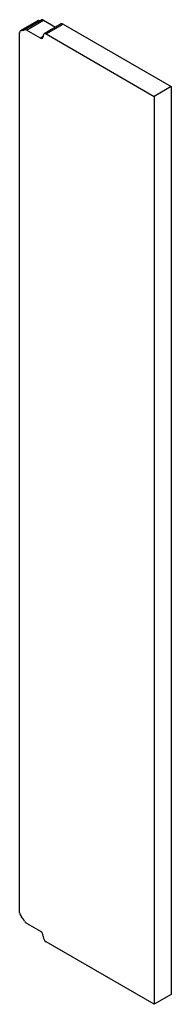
# Model space of a CAD drawing. Header units: inches. Extents: x 23 to 146, y 7 to 75.
# Tile 3 of 3: x 140.99 to 145.69, y 44.94 to 75.4. Entities that reach past the tile are written whole.
import ezdxf

# ---------------------------------------------------------------- set-up
doc = ezdxf.new("R2010")
doc.units = ezdxf.units.IN
doc.header["$MEASUREMENT"] = 0
doc.layers.add('Visible Edges(ANSI)', color=7, linetype='Continuous', lineweight=25)
doc.layers.add('Visible Tangent Edges(ANSI)', color=7, linetype='Continuous', lineweight=25)

msp = doc.modelspace()

# ---------------------------------------------------------------- linework, layer by layer
at = {"layer": 'Visible Edges(ANSI)'}
for p, q in [((141.016, 75.058), (141.547, 75.364)), ((141.732, 75.38), (142.103, 75.166)), ((142.276, 75.266), (141.745, 74.96)), ((142.338, 75.26), (145.688, 73.325)), ((140.99, 47.767), (140.99, 75.001)), ((141.631, 74.826), (141.202, 75.074)), ((141.808, 74.953), (145.158, 73.019)), ((141.719, 74.902), (141.719, 74.877)), ((145.688, 73.325), (145.158, 73.019)), ((145.688, 73.325), (145.688, 45.243)), ((145.158, 73.019), (145.158, 44.937)), ((141.202, 47.45), (141.631, 47.202)), ((141.719, 47.049), (141.719, 47.024)), ((145.158, 44.937), (141.808, 46.871)), ((145.688, 45.243), (145.158, 44.937))]:
    msp.add_line(p, q, dxfattribs=at)
for centre, major_axis, start_param, end_param in [((141.609, 75.256), (-0.062, 0.108), 5.909304, 6.283185), ((141.432, 75.826), (0.25, -0.433), 5.909304, 6.243801), ((141.732, 75.278), (-0.063, 0.108), 5.497787, 6.243801), ((142.338, 75.158), (-0.063, 0.108), 5.497787, 6.283185), ((141.079, 74.95), (-0.062, 0.108), 5.909304, 7.068583), ((140.902, 75.52), (0.25, -0.433), 5.909304, 6.243801), ((141.202, 74.972), (-0.063, 0.108), 5.497787, 6.243801), ((141.808, 74.851), (-0.062, 0.108), 5.497787, 7.068583), ((141.631, 74.928), (0.062, -0.108), 5.497787, 7.068583), ((141.079, 47.716), (-0.062, 0.108), 0.785398, 1.944678), ((140.902, 47.351), (0.25, -0.433), 1.61018, 1.944678), ((141.202, 47.552), (-0.062, 0.108), 1.61018, 2.356194), ((141.631, 47.1), (-0.063, 0.108), 3.926991, 5.497787), ((141.808, 46.973), (-0.062, 0.108), 0.785398, 2.356194)]:
    msp.add_ellipse(centre, major_axis=major_axis, ratio=0.57735, start_param=start_param, end_param=end_param, dxfattribs=at)
at = {"layer": 'Visible Tangent Edges(ANSI)'}
for p, q in [((141.043, 75.064), (141.574, 75.37)), ((141.672, 75.387), (141.142, 75.081)), ((141.202, 75.074), (141.732, 75.38)), ((141.808, 74.953), (142.338, 75.26)), ((141.719, 74.877), (141.631, 74.826))]:
    msp.add_line(p, q, dxfattribs=at)

doc.saveas('drawing.dxf')
